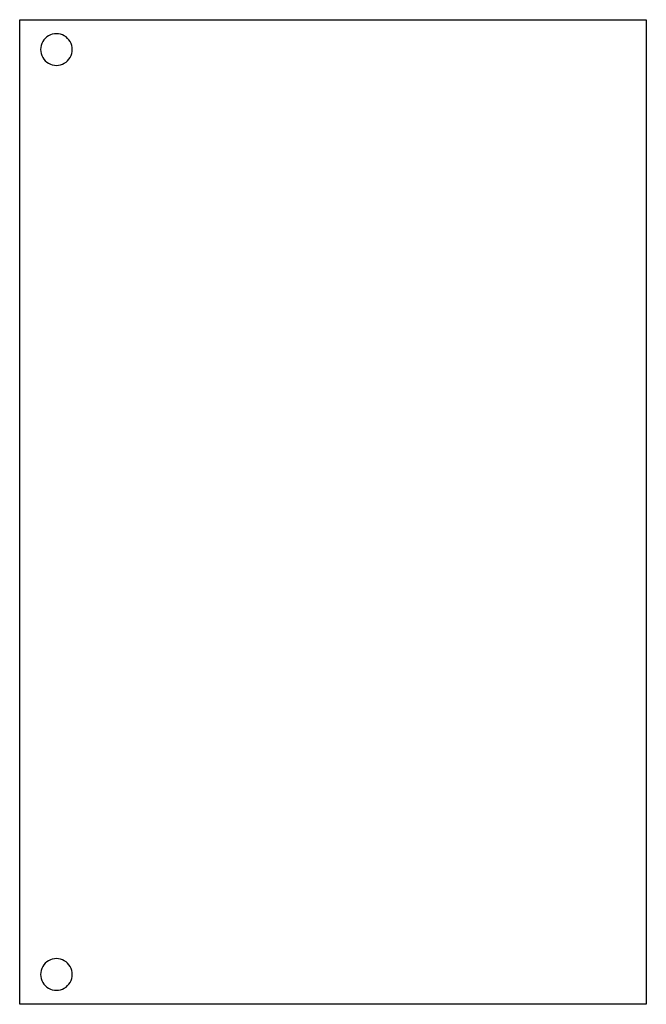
# Model space of a CAD drawing. Extents: x -756 to 0, y 1188 to 2376.
import ezdxf

# ---------------------------------------------------------------- set-up
doc = ezdxf.new("R2010")
doc.units = 0
doc.layers.get('0').update_dxf_attribs({"linetype": 'CONTINUOUS'})

msp = doc.modelspace()

# ---------------------------------------------------------------- linework, layer by layer
at = {"color": 7}
for points in [[(-756, 1188), (-756, 2376), (0, 2376), (0, 1188)], [(-692.595, 2340)], [(-692.595, 1224)]]:
    msp.add_lwpolyline(points, close=True, dxfattribs=at)
for points in [[(-721.2825, 2356.562736), (-727.199796, 2353.146384), (-730.845, 2346.832704), (-730.845, 2340)], [(-702.1575, 2356.562736), (-708.074796, 2359.979088), (-715.365204, 2359.979088), (-721.2825, 2356.562736)], [(-692.595, 2340), (-692.595, 2346.832704), (-696.240204, 2353.146384), (-702.1575, 2356.562736)], [(-730.845, 2340), (-730.845, 2333.167296), (-727.199796, 2326.853616), (-721.2825, 2323.437264)], [(-702.1575, 2323.437264), (-696.240204, 2326.853616), (-692.595, 2333.167296), (-692.595, 2340)], [(-721.2825, 2323.437264), (-715.365204, 2320.020912), (-708.074796, 2320.020912), (-702.1575, 2323.437264)], [(-721.2825, 1240.562736), (-727.199796, 1237.146384), (-730.845, 1230.832704), (-730.845, 1224)], [(-702.1575, 1240.562736), (-708.074796, 1243.979088), (-715.365204, 1243.979088), (-721.2825, 1240.562736)], [(-692.595, 1224), (-692.595, 1230.832704), (-696.240204, 1237.146384), (-702.1575, 1240.562736)], [(-730.845, 1224), (-730.845, 1217.167296), (-727.199796, 1210.853616), (-721.2825, 1207.437264)], [(-702.1575, 1207.437264), (-696.240204, 1210.853616), (-692.595, 1217.167296), (-692.595, 1224)], [(-721.2825, 1207.437264), (-715.365204, 1204.020912), (-708.074796, 1204.020912), (-702.1575, 1207.437264)]]:
    msp.add_open_spline(points, degree=3, dxfattribs=at)

doc.saveas('drawing.dxf')
